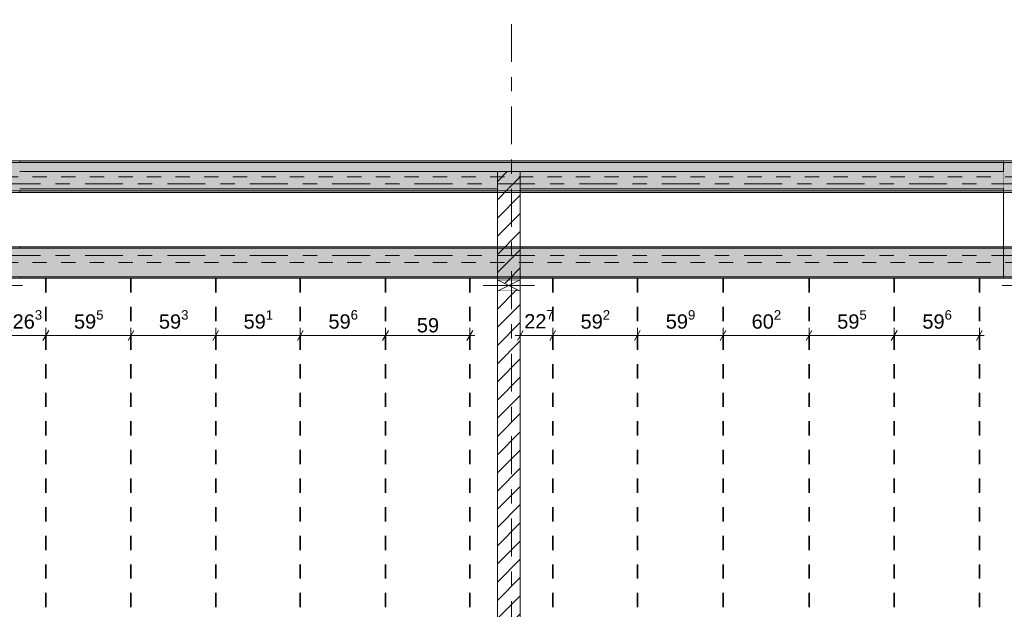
# Model space of a CAD drawing. Header units: metres. Extents: x -3.6 to 84.5, y -11 to 16.8.
# Tile 69 of 229: x 18.7 to 25.6, y 2.9 to 7. Entities that reach past the tile are written whole.
import ezdxf

# ---------------------------------------------------------------- set-up
doc = ezdxf.new("R2010")
doc.units = ezdxf.units.M
doc.header["$MEASUREMENT"] = 0
for name, pattern in [('Achse', [0.2, 0.1, -0.05, 0, -0.05]), ('Strichlinie doppelt', [0.546806, 0.264583, -0.105833, 0.070556, -0.105833]), ('Wipeout_Contour', [1, 0, -1])]:
    doc.linetypes.add(name, pattern=pattern)
for name, color, linetype in [('155 - Bemaßung_ Beschriftung.Ausbau - Deckenelemente', 7, 'Continuous'), ('451 - Universal.Achsen Raster', 7, 'Continuous'), ('605 - Struktur.Wand Innen', 7, 'Continuous'), ('607 - Struktur.Stütze', 7, 'Continuous'), ('608 - Struktur.Träger', 7, 'Continuous'), ('Abbruch_605 - Struktur.Wand Innen', 7, 'Continuous'), ('Neubau_605 - Struktur.Wand Innen', 7, 'Continuous')]:
    doc.layers.add(name, color=color, linetype=linetype)
doc.styles.add('ERSTELLTER_STIL_2', font='txt')
doc.linetypes.add('Abbruch 1', pattern='A,0,[1,2022.0244.A_L5A-PL04.10_iA_Deckenelemente 3.OG1.Shx,S=0.001984,R=0,X=0,Y=0],-0.25,0', length=0.25)
doc.dimstyles.new('ERSTELLTER_STIL__1', dxfattribs={"dimtxt": 0.1, "dimasz": 0.0532, "dimexe": 0.18, "dimexo": 0.0625, "dimgap": 0, "dimtad": 1, "dimtih": 1, "dimtoh": 1, "dimzin": 0, "dimdsep": 46, "dimtxsty": 'ERSTELLTER_STIL_2', "dimblk": 'ARROWHEAD_2', "dimblk1": 'ARROWHEAD_2', "dimblk2": 'ARROWHEAD_2', "dimcen": 0.09, "dimse1": 1, "dimse2": 1, "dimclrd": 7, "dimclre": 7, "dimclrt": 7, "dimazin": 0, "dimtfac": 1, "dimtdec": 4, "dimtmove": 0, "dimatfit": 3, "dimfxl": 1, "dimtolj": 1, "dimtzin": 0, "dimarcsym": 0})
doc.dimstyles.new('ERSTELLTER_STIL__2', dxfattribs={"dimtxt": 0.1, "dimasz": 0.0532, "dimexe": 0.18, "dimexo": 0.0625, "dimgap": 0, "dimtad": 1, "dimtih": 1, "dimtoh": 1, "dimzin": 0, "dimdsep": 46, "dimtxsty": 'ERSTELLTER_STIL_2', "dimblk": 'ARROWHEAD_2', "dimblk1": 'ARROWHEAD_2', "dimblk2": 'ARROWHEAD_2', "dimcen": 0.09, "dimse1": 1, "dimse2": 1, "dimclrd": 7, "dimclre": 7, "dimclrt": 7, "dimazin": 0, "dimtfac": 1, "dimtdec": 4, "dimtmove": 2, "dimatfit": 3, "dimfxl": 1, "dimtolj": 1, "dimtzin": 0, "dimarcsym": 0})
pattern_1 = [(45, (0, 0), (-0.01767767, 0.01767767), [0, -0.025])]
pattern_2 = [(45, (0, 0), (-0.0636396, 0.0636396), [])]
pattern_3 = [(45, (0, 0), (-0.08485281, 0.08485281), []), (45, (-0.04243, 0.04243), (-0.08485281, 0.08485281), [0.09, -0.03])]

# ---------------------------------------------------------------- blocks, each defined once
blk = doc.blocks.new('*D235')
at = {"layer": '155 - Bemaßung_ Beschriftung.Ausbau - Deckenelemente', "color": 7, "linetype": 'Continuous', "lineweight": 5}
for p, q in [((18.6302, 4.825), (18.5898, 4.755)), ((18.61, 4.7375), (18.61, 4.8425)), ((18.8932, 4.825), (18.8528, 4.755)), ((18.873, 4.7375), (18.873, 4.8425)), ((18.5757, 4.79), (18.61, 4.79)), ((18.61, 4.79), (18.873, 4.79))]:
    blk.add_line(p, q, dxfattribs=at)
at = {"layer": '155 - Bemaßung_ Beschriftung.Ausbau - Deckenelemente', "color": 7, "lineweight": 5, "insert": (18.6405, 4.8083), "char_height": 0.1, "attachment_point": 7, "style": 'ERSTELLTER_STIL_2'}
blk.add_mtext('\\A1;{\\pql;\\fArial|b0|i0|c0|p38;26\\fArial|b0|i0|c0|p38;\\A1{\\H.66x;\\S3^  ;}}', dxfattribs=at)
blk = doc.blocks.new('ARROWHEAD_2')
at = {"color": 0, "linetype": 'Continuous', "lineweight": 0}
for p, q in [((0, 0), (-1, 0)), ((-0.38, -0.66), (0.38, 0.66))]:
    blk.add_line(p, q, dxfattribs=at)
blk = doc.blocks.new('*D236')
at = {"layer": '155 - Bemaßung_ Beschriftung.Ausbau - Deckenelemente', "color": 7, "linetype": 'Continuous', "lineweight": 5}
for p, q in [((18.8932, 4.825), (18.8528, 4.755)), ((18.873, 4.7375), (18.873, 4.8425)), ((19.4882, 4.825), (19.4478, 4.755)), ((19.468, 4.7375), (19.468, 4.8425)), ((18.873, 4.79), (19.468, 4.79))]:
    blk.add_line(p, q, dxfattribs=at)
at = {"layer": '155 - Bemaßung_ Beschriftung.Ausbau - Deckenelemente', "color": 7, "lineweight": 5, "insert": (19.0695, 4.8083), "char_height": 0.1, "attachment_point": 7, "style": 'ERSTELLTER_STIL_2'}
blk.add_mtext('\\A1;{\\pql;\\fArial|b0|i0|c0|p38;59\\fArial|b0|i0|c0|p38;\\A1{\\H.66x;\\S5^  ;}}', dxfattribs=at)
blk = doc.blocks.new('*D237')
at = {"layer": '155 - Bemaßung_ Beschriftung.Ausbau - Deckenelemente', "color": 7, "linetype": 'Continuous', "lineweight": 5}
for p, q in [((19.4882, 4.825), (19.4478, 4.755)), ((19.468, 4.7375), (19.468, 4.8425)), ((20.0812, 4.825), (20.0408, 4.755)), ((20.061, 4.7375), (20.061, 4.8425)), ((19.468, 4.79), (20.061, 4.79))]:
    blk.add_line(p, q, dxfattribs=at)
at = {"layer": '155 - Bemaßung_ Beschriftung.Ausbau - Deckenelemente', "color": 7, "lineweight": 5, "insert": (19.6635, 4.8083), "char_height": 0.1, "attachment_point": 7, "style": 'ERSTELLTER_STIL_2'}
blk.add_mtext('\\A1;{\\pql;\\fArial|b0|i0|c0|p38;59\\fArial|b0|i0|c0|p38;\\A1{\\H.66x;\\S3^  ;}}', dxfattribs=at)
blk = doc.blocks.new('*D238')
at = {"layer": '155 - Bemaßung_ Beschriftung.Ausbau - Deckenelemente', "color": 7, "linetype": 'Continuous', "lineweight": 5}
for p, q in [((20.0812, 4.825), (20.0408, 4.755)), ((20.061, 4.7375), (20.061, 4.8425)), ((20.6722, 4.825), (20.6318, 4.755)), ((20.652, 4.7375), (20.652, 4.8425)), ((20.061, 4.79), (20.652, 4.79))]:
    blk.add_line(p, q, dxfattribs=at)
at = {"layer": '155 - Bemaßung_ Beschriftung.Ausbau - Deckenelemente', "color": 7, "lineweight": 5, "insert": (20.2555, 4.8083), "char_height": 0.1, "attachment_point": 7, "style": 'ERSTELLTER_STIL_2'}
blk.add_mtext('\\A1;{\\pql;\\fArial|b0|i0|c0|p38;59\\fArial|b0|i0|c0|p38;\\A1{\\H.66x;\\S1^  ;}}', dxfattribs=at)
blk = doc.blocks.new('*D239')
at = {"layer": '155 - Bemaßung_ Beschriftung.Ausbau - Deckenelemente', "color": 7, "linetype": 'Continuous', "lineweight": 5}
for p, q in [((20.6722, 4.825), (20.6318, 4.755)), ((20.652, 4.7375), (20.652, 4.8425)), ((21.2682, 4.825), (21.2278, 4.755)), ((21.248, 4.7375), (21.248, 4.8425)), ((20.652, 4.79), (21.248, 4.79))]:
    blk.add_line(p, q, dxfattribs=at)
at = {"layer": '155 - Bemaßung_ Beschriftung.Ausbau - Deckenelemente', "color": 7, "lineweight": 5, "insert": (20.849, 4.8083), "char_height": 0.1, "attachment_point": 7, "style": 'ERSTELLTER_STIL_2'}
blk.add_mtext('\\A1;{\\pql;\\fArial|b0|i0|c0|p38;59\\fArial|b0|i0|c0|p38;\\A1{\\H.66x;\\S6^  ;}}', dxfattribs=at)
blk = doc.blocks.new('*D240')
at = {"layer": '155 - Bemaßung_ Beschriftung.Ausbau - Deckenelemente', "color": 7, "linetype": 'Continuous', "lineweight": 5}
for p, q in [((21.2682, 4.825), (21.2278, 4.755)), ((21.248, 4.7375), (21.248, 4.8425)), ((21.8178, 4.755), (21.8582, 4.825)), ((21.838, 4.7375), (21.838, 4.8425)), ((21.248, 4.79), (21.838, 4.79)), ((21.838, 4.79), (21.8722, 4.79))]:
    blk.add_line(p, q, dxfattribs=at)
at = {"layer": '155 - Bemaßung_ Beschriftung.Ausbau - Deckenelemente', "color": 7, "lineweight": 5, "insert": (21.4671, 4.81), "char_height": 0.1, "attachment_point": 7, "style": 'ERSTELLTER_STIL_2'}
blk.add_mtext('\\A1;{\\pql;\\fArial|b0|i0|c0|p38;59}', dxfattribs=at)
blk = doc.blocks.new('*D241')
at = {"layer": '155 - Bemaßung_ Beschriftung.Ausbau - Deckenelemente', "color": 7, "linetype": 'Continuous', "lineweight": 5}
for p, q in [((22.2102, 4.825), (22.1698, 4.755)), ((22.19, 4.7375), (22.19, 4.8425)), ((22.4372, 4.825), (22.3968, 4.755)), ((22.417, 4.7375), (22.417, 4.8425)), ((22.1557, 4.79), (22.19, 4.79)), ((22.19, 4.79), (22.417, 4.79))]:
    blk.add_line(p, q, dxfattribs=at)
at = {"layer": '155 - Bemaßung_ Beschriftung.Ausbau - Deckenelemente', "color": 7, "lineweight": 5, "insert": (22.2181, 4.81), "char_height": 0.1, "attachment_point": 7, "style": 'ERSTELLTER_STIL_2'}
blk.add_mtext('\\A1;{\\pql;\\fArial|b0|i0|c0|p38;22\\fArial|b0|i0|c0|p38;\\A1{\\H.66x;\\S7^  ;}}', dxfattribs=at)
blk = doc.blocks.new('*D242')
at = {"layer": '155 - Bemaßung_ Beschriftung.Ausbau - Deckenelemente', "color": 7, "linetype": 'Continuous', "lineweight": 5}
for p, q in [((22.4372, 4.825), (22.3968, 4.755)), ((22.417, 4.7375), (22.417, 4.8425)), ((23.0292, 4.825), (22.9888, 4.755)), ((23.009, 4.7375), (23.009, 4.8425)), ((22.417, 4.79), (23.009, 4.79))]:
    blk.add_line(p, q, dxfattribs=at)
at = {"layer": '155 - Bemaßung_ Beschriftung.Ausbau - Deckenelemente', "color": 7, "lineweight": 5, "insert": (22.612, 4.8083), "char_height": 0.1, "attachment_point": 7, "style": 'ERSTELLTER_STIL_2'}
blk.add_mtext('\\A1;{\\pql;\\fArial|b0|i0|c0|p38;59\\fArial|b0|i0|c0|p38;\\A1{\\H.66x;\\S2^  ;}}', dxfattribs=at)
blk = doc.blocks.new('*D243')
at = {"layer": '155 - Bemaßung_ Beschriftung.Ausbau - Deckenelemente', "color": 7, "linetype": 'Continuous', "lineweight": 5}
for p, q in [((23.0292, 4.825), (22.9888, 4.755)), ((23.009, 4.7375), (23.009, 4.8425)), ((23.6282, 4.825), (23.5878, 4.755)), ((23.608, 4.7375), (23.608, 4.8425)), ((23.009, 4.79), (23.608, 4.79))]:
    blk.add_line(p, q, dxfattribs=at)
at = {"layer": '155 - Bemaßung_ Beschriftung.Ausbau - Deckenelemente', "color": 7, "lineweight": 5, "insert": (23.2075, 4.8083), "char_height": 0.1, "attachment_point": 7, "style": 'ERSTELLTER_STIL_2'}
blk.add_mtext('\\A1;{\\pql;\\fArial|b0|i0|c0|p38;59\\fArial|b0|i0|c0|p38;\\A1{\\H.66x;\\S9^  ;}}', dxfattribs=at)
blk = doc.blocks.new('*D244')
at = {"layer": '155 - Bemaßung_ Beschriftung.Ausbau - Deckenelemente', "color": 7, "linetype": 'Continuous', "lineweight": 5}
for p, q in [((23.6282, 4.825), (23.5878, 4.755)), ((23.608, 4.7375), (23.608, 4.8425)), ((24.2302, 4.825), (24.1898, 4.755)), ((24.21, 4.7375), (24.21, 4.8425)), ((23.608, 4.79), (24.21, 4.79))]:
    blk.add_line(p, q, dxfattribs=at)
at = {"layer": '155 - Bemaßung_ Beschriftung.Ausbau - Deckenelemente', "color": 7, "lineweight": 5, "insert": (23.808, 4.8083), "char_height": 0.1, "attachment_point": 7, "style": 'ERSTELLTER_STIL_2'}
blk.add_mtext('\\A1;{\\pql;\\fArial|b0|i0|c0|p38;60\\fArial|b0|i0|c0|p38;\\A1{\\H.66x;\\S2^  ;}}', dxfattribs=at)
blk = doc.blocks.new('*D245')
at = {"layer": '155 - Bemaßung_ Beschriftung.Ausbau - Deckenelemente', "color": 7, "linetype": 'Continuous', "lineweight": 5}
for p, q in [((24.2302, 4.825), (24.1898, 4.755)), ((24.21, 4.7375), (24.21, 4.8425)), ((24.8252, 4.825), (24.7848, 4.755)), ((24.805, 4.7375), (24.805, 4.8425)), ((24.21, 4.79), (24.805, 4.79))]:
    blk.add_line(p, q, dxfattribs=at)
at = {"layer": '155 - Bemaßung_ Beschriftung.Ausbau - Deckenelemente', "color": 7, "lineweight": 5, "insert": (24.4065, 4.8083), "char_height": 0.1, "attachment_point": 7, "style": 'ERSTELLTER_STIL_2'}
blk.add_mtext('\\A1;{\\pql;\\fArial|b0|i0|c0|p38;59\\fArial|b0|i0|c0|p38;\\A1{\\H.66x;\\S5^  ;}}', dxfattribs=at)
blk = doc.blocks.new('*D246')
at = {"layer": '155 - Bemaßung_ Beschriftung.Ausbau - Deckenelemente', "color": 7, "linetype": 'Continuous', "lineweight": 5}
for p, q in [((24.8252, 4.825), (24.7848, 4.755)), ((24.805, 4.7375), (24.805, 4.8425)), ((25.3808, 4.755), (25.4212, 4.825)), ((25.401, 4.7375), (25.401, 4.8425)), ((24.805, 4.79), (25.401, 4.79)), ((25.401, 4.79), (25.4352, 4.79))]:
    blk.add_line(p, q, dxfattribs=at)
at = {"layer": '155 - Bemaßung_ Beschriftung.Ausbau - Deckenelemente', "color": 7, "lineweight": 5, "insert": (25.002, 4.8083), "char_height": 0.1, "attachment_point": 7, "style": 'ERSTELLTER_STIL_2'}
blk.add_mtext('\\A1;{\\pql;\\fArial|b0|i0|c0|p38;59\\fArial|b0|i0|c0|p38;\\A1{\\H.66x;\\S6^  ;}}', dxfattribs=at)

msp = doc.modelspace()

# ---------------------------------------------------------------- hatches: boundary and pattern name
at = {"layer": '607 - Struktur.Stütze', "linetype": 'Continuous', "lineweight": 0, "true_color": 0x000000}
h = msp.add_hatch(dxfattribs=at)
h.set_pattern_fill('Gips_0001', color=18, style=0, pattern_type=2)
h.set_pattern_definition(pattern_1)
h.paths.add_polyline_path([(25.57, 6.01), (25.57, 5.19), (25.66, 5.19), (25.66, 5.2), (25.58, 5.2), (25.58, 6), (25.88, 6), (25.88, 5.6705), (25.89, 5.6705), (25.89, 6.01)])
at = {"layer": '608 - Struktur.Träger', "linetype": 'Continuous', "lineweight": 0, "true_color": 0x000000}
h = msp.add_hatch(dxfattribs=at)
h.set_pattern_fill('Gips_0001', color=18, style=0, pattern_type=2)
h.set_pattern_definition(pattern_1)
h.paths.add_polyline_path([(25.57, 6.01), (18.69, 6.01), (18.69, 6), (25.57, 6)])
at = {"layer": 'Abbruch_605 - Struktur.Wand Innen', "linetype": 'Continuous', "lineweight": 0, "true_color": 0x000000}
h = msp.add_hatch(dxfattribs=at)
h.set_pattern_fill('MW_Ziegel_0001', color=18, style=0, pattern_type=2)
h.set_pattern_definition(pattern_2)
h.paths.add_polyline_path([(22.03, 5.18), (22.11, 5.14), (22.19, 5.18)])
h = msp.add_hatch(dxfattribs=at)
h.set_pattern_fill('MW_Ziegel_0001', color=18, style=0, pattern_type=2)
h.set_pattern_definition(pattern_2)
h.paths.add_polyline_path([(22.03, 5.1), (22.19, 5.1), (22.11, 5.14)])

# ---------------------------------------------------------------- linework, layer by layer
at = {"layer": '155 - Bemaßung_ Beschriftung.Ausbau - Deckenelemente', "color": 7, "linetype": 'Achse', "lineweight": 35}
for p, q in [((18.873, 5.19), (18.873, 0.71)), ((19.468, 5.19), (19.468, 0.71)), ((20.061, 5.19), (20.061, 0.71)), ((20.652, 5.19), (20.652, 0.71)), ((21.248, 5.19), (21.248, 0.71)), ((21.838, 5.19), (21.838, 0.71)), ((22.417, 5.19), (22.417, 0.71)), ((23.009, 5.19), (23.009, 0.71)), ((23.608, 5.19), (23.608, 0.71)), ((24.21, 5.19), (24.21, 0.71)), ((24.805, 5.19), (24.805, 0.71)), ((25.401, 5.19), (25.401, 0.71))]:
    msp.add_line(p, q, dxfattribs=at)
at = {"layer": '607 - Struktur.Stütze', "color": 7, "linetype": 'Continuous', "lineweight": 5, "flags": 128}
msp.add_lwpolyline([(25.89, 5.6705), (25.89, 6.01), (25.57, 6.01), (25.57, 5.19), (25.66, 5.19)], dxfattribs=at)
at = {"layer": '608 - Struktur.Träger', "color": 7, "linetype": 'Continuous', "lineweight": 13}
for p, q in [((0.38, 6.01), (61.88, 6.01)), ((18.69, 6), (18.37, 6)), ((25.57, 6), (18.69, 6)), ((25.89, 6), (25.57, 6)), ((18.69, 5.4), (18.37, 5.4)), ((25.89, 5.4), (25.57, 5.4))]:
    msp.add_line(p, q, dxfattribs=at)
at = {"layer": '608 - Struktur.Träger', "color": 7, "linetype": 'Continuous', "lineweight": 5}
for p, q in [((18.69, 6.01), (18.69, 6)), ((25.57, 6.01), (18.69, 6.01)), ((25.57, 6.01), (25.57, 6)), ((18.69, 5.41), (18.69, 5.4)), ((25.57, 5.41), (25.57, 5.4)), ((18.69, 5.2), (18.69, 5.19)), ((25.57, 5.2), (25.57, 5.19))]:
    msp.add_line(p, q, dxfattribs=at)
at = {"layer": 'Abbruch_605 - Struktur.Wand Innen', "color": 7, "linetype": 'Abbruch 1', "lineweight": 18}
for p, q in [((22.19, 5.18), (22.03, 5.18)), ((22.03, 5.1), (22.19, 5.1))]:
    msp.add_line(p, q, dxfattribs=at)
at = {"layer": 'Abbruch_605 - Struktur.Wand Innen', "color": 160, "linetype": 'Abbruch 1', "lineweight": 5, "true_color": 0x3232ff}
for p, q in [((18.365, 5.14), (18.71, 5.14)), ((18.365, 5.14), (18.71, 5.14)), ((21.93, 5.14), (22.29, 5.14)), ((21.93, 5.14), (22.29, 5.14)), ((25.56, 5.14), (25.9, 5.14)), ((25.56, 5.14), (25.9, 5.14))]:
    msp.add_line(p, q, dxfattribs=at)
at = {"layer": 'Abbruch_605 - Struktur.Wand Innen', "color": 7, "linetype": 'Abbruch 1', "lineweight": 18, "flags": 128}
for points in [[(22.03, 5.18), (22.03, 5.1)], [(22.19, 5.1), (22.19, 5.18)]]:
    msp.add_lwpolyline(points, dxfattribs=at)
at = {"layer": 'Neubau_605 - Struktur.Wand Innen', "color": 1, "linetype": 'Continuous', "lineweight": 9}
for p, q in [((22.03, 5.1), (22.19, 5.18)), ((22.03, 5.18), (22.19, 5.1))]:
    msp.add_line(p, q, dxfattribs=at)

# ---------------------------------------------------------------- dimensions: what is measured, and where the dimension line sits
at = {"layer": '155 - Bemaßung_ Beschriftung.Ausbau - Deckenelemente', "color": 7, "linetype": 'Continuous', "lineweight": 5}
for base, p1, p2, picture, middle in [((18.873, 4.79), (18.61, 2.95), (18.873, 5.19), '*D235', (18.8518, 4.86)), ((19.467975, 4.7899822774), (18.872975, 5.1899822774), (19.467975, 5.1899822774), '*D236', (19.2808412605, 4.8599822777)), ((20.061, 4.79), (19.468, 5.19), (20.061, 5.19), '*D237', (19.8748, 4.86)), ((20.652, 4.79), (20.061, 5.19), (20.652, 5.19), '*D238', (20.4668, 4.86)), ((21.248, 4.79), (20.652, 5.19), (21.248, 5.19), '*D239', (21.0603, 4.86)), ((21.838, 4.79), (21.248, 5.19), (21.838, 5.19), '*D240', (21.5433, 4.86)), ((23.009, 4.79), (22.417, 5.19), (23.009, 5.19), '*D242', (22.8233, 4.86)), ((23.608, 4.79), (23.009, 5.19), (23.608, 5.19), '*D243', (23.4188, 4.86)), ((24.21, 4.79), (23.608, 5.19), (24.21, 5.19), '*D244', (24.0193, 4.86)), ((24.804975, 4.7899822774), (24.209975, 5.1899822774), (24.804975, 5.1899822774), '*D245', (24.6178412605, 4.8599822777)), ((25.401, 4.79), (24.805, 5.19), (25.401, 5.19), '*D246', (25.2133, 4.86))]:
    dim = msp.add_linear_dim(base=base, p1=p1, p2=p2, dimstyle='ERSTELLTER_STIL__1', dxfattribs=at)
    dim.commit()
    dim.dimension.update_dxf_attribs({"geometry": picture, "text_midpoint": middle, "dimtype": 160})

# ---------------------------------------------------------------- wipeouts: each hides what was drawn before it
at = {"color": 254, "linetype": 'Wipeout_Contour', "lineweight": 0, "ltscale": 84.763331}
msp.add_wipeout([(18.69, 5.815), (22.03, 5.815), (22.03, 5.935), (18.69, 5.935)], dxfattribs=at).dxf.layer = '605 - Struktur.Wand Innen'

# ---------------------------------------------------------------- next in the draw order: linework, layer by layer
at = {"layer": '605 - Struktur.Wand Innen', "color": 7, "linetype": 'Continuous', "lineweight": 18}
msp.add_line((22.03, 5.935), (22.03, 5.815), dxfattribs=at)
at = {"layer": '605 - Struktur.Wand Innen', "color": 7, "linetype": 'Continuous', "lineweight": 13, "flags": 128}
msp.add_lwpolyline([(18.69, 5.815), (22.03, 5.815)], dxfattribs=at)
at = {"layer": '608 - Struktur.Träger', "color": 7, "linetype": 'Continuous', "lineweight": 5}
msp.add_line((18.69, 5.8), (18.69, 5.79), dxfattribs=at)

# ---------------------------------------------------------------- next in the draw order: wipeouts: each hides what was drawn before it
at = {"color": 254, "linetype": 'Wipeout_Contour', "lineweight": 0, "ltscale": 98.36907}
msp.add_wipeout([(22.19, 5.815), (25.57, 5.815), (25.57, 5.935), (22.19, 5.935)], dxfattribs=at).dxf.layer = '605 - Struktur.Wand Innen'
at = {"color": 254, "linetype": 'Wipeout_Contour', "lineweight": 0, "ltscale": 89.619632}
msp.add_wipeout([(22.19, 5.1), (22.03, 5.1), (22.03, 0.7), (22.19, 0.7)], dxfattribs=at).dxf.layer = '605 - Struktur.Wand Innen'

# ---------------------------------------------------------------- next in the draw order: hatches: boundary and pattern name
at = {"layer": '605 - Struktur.Wand Innen', "linetype": 'Continuous', "lineweight": 0, "true_color": 0x000000}
h = msp.add_hatch(dxfattribs=at)
h.set_pattern_fill('MW_Ziegel_0001', color=18, style=0, pattern_type=2)
h.set_pattern_definition(pattern_2)
h.paths.add_polyline_path([(22.19, 5.1), (22.03, 5.1), (22.03, 0.7), (22.19, 0.7)])

# ---------------------------------------------------------------- next in the draw order: linework, layer by layer
at = {"layer": '605 - Struktur.Wand Innen', "color": 7, "linetype": 'Continuous', "lineweight": 18}
msp.add_line((22.19, 5.815), (22.19, 5.935), dxfattribs=at)
at = {"layer": '605 - Struktur.Wand Innen', "color": 7, "linetype": 'Continuous', "lineweight": 13, "flags": 128}
for points in [[(25.57, 5.935), (18.69, 5.935)], [(22.19, 5.815), (25.57, 5.815)]]:
    msp.add_lwpolyline(points, dxfattribs=at)
at = {"layer": '605 - Struktur.Wand Innen', "color": 7, "linetype": 'Continuous', "lineweight": 18, "flags": 128}
for points in [[(22.03, 5.1), (22.03, 0.7)], [(22.19, 0.7), (22.19, 5.1)]]:
    msp.add_lwpolyline(points, dxfattribs=at)
at = {"layer": '608 - Struktur.Träger', "color": 7, "linetype": 'Continuous', "lineweight": 5}
msp.add_line((25.57, 5.8), (25.57, 5.79), dxfattribs=at)

# ---------------------------------------------------------------- next in the draw order: wipeouts: each hides what was drawn before it
at = {"color": 254, "linetype": 'Wipeout_Contour', "lineweight": 0, "ltscale": 91.527985}
msp.add_wipeout([(22.03, 5.935), (22.03, 5.815), (22.19, 5.815), (22.19, 5.935)], dxfattribs=at).dxf.layer = '605 - Struktur.Wand Innen'

# ---------------------------------------------------------------- next in the draw order: hatches: boundary and pattern name
at = {"layer": '605 - Struktur.Wand Innen', "linetype": 'Continuous', "lineweight": 0, "true_color": 0x000000}
h = msp.add_hatch(dxfattribs=at)
h.set_pattern_fill('MW_Ziegel_0001', color=18, style=0, pattern_type=2)
h.set_pattern_definition(pattern_2)
h.paths.add_polyline_path([(22.03, 5.935), (22.03, 5.815), (22.19, 5.815), (22.19, 5.935)])

# ---------------------------------------------------------------- next in the draw order: linework, layer by layer
at = {"layer": '451 - Universal.Achsen Raster', "color": 160, "linetype": 'Strichlinie doppelt', "lineweight": 9, "true_color": 0x3232ff}
msp.add_line((64.935, 5.85), (-3.175, 5.85), dxfattribs=at)
at = {"layer": '605 - Struktur.Wand Innen', "color": 7, "linetype": 'Continuous', "lineweight": 13}
msp.add_line((22.19, 5.935), (22.03, 5.935), dxfattribs=at)
at = {"layer": '608 - Struktur.Träger', "color": 7, "linetype": 'Achse', "lineweight": 9}
msp.add_line((0.38, 5.9), (61.88, 5.9), dxfattribs=at)

# ---------------------------------------------------------------- next in the draw order: wipeouts: each hides what was drawn before it
at = {"color": 254, "linetype": 'Wipeout_Contour', "lineweight": 0, "ltscale": 91.15489}
msp.add_wipeout([(22.19, 5.815), (22.03, 5.815), (22.03, 5.18), (22.19, 5.18)], dxfattribs=at).dxf.layer = '605 - Struktur.Wand Innen'

# ---------------------------------------------------------------- next in the draw order: hatches: boundary and pattern name
at = {"layer": '605 - Struktur.Wand Innen', "linetype": 'Continuous', "lineweight": 0, "true_color": 0x000000}
h = msp.add_hatch(dxfattribs=at)
h.set_pattern_fill('MW_Ziegel_0001', color=18, style=0, pattern_type=2)
h.set_pattern_definition(pattern_2)
h.paths.add_polyline_path([(22.19, 5.815), (22.03, 5.815), (22.03, 5.18), (22.19, 5.18)])
at = {"layer": '608 - Struktur.Träger', "linetype": 'Continuous', "lineweight": 0, "true_color": 0x000000}
h = msp.add_hatch(dxfattribs=at)
h.set_pattern_fill('Beton__Stahlbeton_0001', color=18, style=0, pattern_type=2)
h.set_pattern_definition(pattern_3)
h.paths.add_polyline_path([(0.69, 6), (0.38, 6), (0.38, 5.8), (0.69, 5.8), (4.025, 5.8), (4.21, 5.8), (7.57, 5.8), (7.89, 5.8), (11.17, 5.8), (11.49, 5.8), (14.85, 5.8), (15.005, 5.8), (18.37, 5.8), (18.69, 5.8), (22.03, 5.8), (22.19, 5.8), (25.57, 5.8), (25.89, 5.8), (32.77, 5.8), (33.09, 5.8), (36.455, 5.8), (36.605, 5.8), (39.97, 5.8), (40.29, 5.8), (47.17, 5.8), (47.49, 5.8), (50.86, 5.8), (51.005, 5.8), (54.37, 5.8), (54.69, 5.8), (58.065, 5.8), (58.205, 5.8), (61.57, 5.8), (61.88, 5.8), (61.88, 6), (61.57, 6), (54.69, 6), (54.37, 6), (51, 6), (50.935, 6), (47.49, 6), (47.17, 6), (40.29, 6), (39.97, 6), (33.09, 6), (32.77, 6), (25.89, 6), (25.57, 6), (18.69, 6), (18.37, 6), (14.9575, 6), (14.8925, 6), (11.49, 6), (11.17, 6), (7.89, 6), (7.57, 6)])
h = msp.add_hatch(dxfattribs=at)
h.set_pattern_fill('Gips_0001', color=18, style=0, pattern_type=2)
h.set_pattern_definition(pattern_1)
h.paths.add_polyline_path([(18.69, 5.8), (18.69, 5.79), (22.03, 5.79), (22.03, 5.8)])
h = msp.add_hatch(dxfattribs=at)
h.set_pattern_fill('Gips_0001', color=18, style=0, pattern_type=2)
h.set_pattern_definition(pattern_1)
h.paths.add_polyline_path([(25.57, 5.8), (22.19, 5.8), (22.19, 5.79), (25.57, 5.79)])
h = msp.add_hatch(dxfattribs=at)
h.set_pattern_fill('Beton__Stahlbeton_0001', color=18, style=0, pattern_type=2)
h.set_pattern_definition(pattern_3)
h.paths.add_polyline_path([(0.69, 5.4), (0.38, 5.4), (0.38, 5.2), (0.69, 5.2), (4.025, 5.2), (4.21, 5.2), (7.57, 5.2), (7.89, 5.2), (11.17, 5.2), (11.49, 5.2), (14.85, 5.2), (15.005, 5.2), (18.37, 5.2), (18.69, 5.2), (22.03, 5.2), (22.19, 5.2), (25.57, 5.2), (25.89, 5.2), (29.26, 5.2), (29.41, 5.2), (32.77, 5.2), (33.09, 5.2), (36.455, 5.2), (36.605, 5.2), (39.97, 5.2), (40.29, 5.2), (47.17, 5.2), (47.49, 5.2), (50.86, 5.2), (51.005, 5.2), (54.37, 5.2), (54.69, 5.2), (58.065, 5.2), (58.205, 5.2), (61.57, 5.2), (61.88, 5.2), (61.88, 5.4), (61.57, 5.4), (58.205, 5.4), (58.065, 5.4), (54.69, 5.4), (54.37, 5.4), (51.005, 5.4), (50.86, 5.4), (47.49, 5.4), (47.17, 5.4), (40.29, 5.4), (39.97, 5.4), (36.605, 5.4), (36.455, 5.4), (33.09, 5.4), (32.77, 5.4), (29.41, 5.4), (29.26, 5.4), (25.89, 5.4), (25.57, 5.4), (22.19, 5.4), (22.03, 5.4), (18.69, 5.4), (18.37, 5.4), (15.005, 5.4), (14.85, 5.4), (11.49, 5.4), (11.17, 5.4), (7.89, 5.4), (7.57, 5.4), (4.21, 5.4), (4.025, 5.4)])
h = msp.add_hatch(dxfattribs=at)
h.set_pattern_fill('Gips_0001', color=18, style=0, pattern_type=2)
h.set_pattern_definition(pattern_1)
h.paths.add_polyline_path([(18.69, 5.4), (22.03, 5.4), (22.03, 5.41), (18.69, 5.41)])
h = msp.add_hatch(dxfattribs=at)
h.set_pattern_fill('Gips_0001', color=18, style=0, pattern_type=2)
h.set_pattern_definition(pattern_1)
h.paths.add_polyline_path([(22.19, 5.4), (25.57, 5.4), (25.57, 5.41), (22.19, 5.41)])
h = msp.add_hatch(dxfattribs=at)
h.set_pattern_fill('Gips_0001', color=18, style=0, pattern_type=2)
h.set_pattern_definition(pattern_1)
h.paths.add_polyline_path([(22.03, 5.2), (18.69, 5.2), (18.69, 5.19), (22.03, 5.19)])
h = msp.add_hatch(dxfattribs=at)
h.set_pattern_fill('Gips_0001', color=18, style=0, pattern_type=2)
h.set_pattern_definition(pattern_1)
h.paths.add_polyline_path([(25.57, 5.2), (22.19, 5.2), (22.19, 5.19), (25.57, 5.19)])

# ---------------------------------------------------------------- next in the draw order: linework, layer by layer
at = {"layer": '451 - Universal.Achsen Raster', "color": 160, "linetype": 'Strichlinie doppelt', "lineweight": 9, "true_color": 0x3232ff}
for p, q in [((22.13, -10.585), (22.13, 16.355)), ((64.935, 5.35), (-3.175, 5.35))]:
    msp.add_line(p, q, dxfattribs=at)
at = {"layer": '605 - Struktur.Wand Innen', "color": 7, "linetype": 'Continuous', "lineweight": 18}
for p, q in [((22.03, 5.935), (22.03, 5.815)), ((22.19, 5.815), (22.19, 5.935))]:
    msp.add_line(p, q, dxfattribs=at)
at = {"layer": '605 - Struktur.Wand Innen', "color": 7, "linetype": 'Continuous', "lineweight": 18, "flags": 128}
for points in [[(22.03, 5.815), (22.03, 5.18)], [(22.19, 5.18), (22.19, 5.815)]]:
    msp.add_lwpolyline(points, dxfattribs=at)
at = {"layer": '608 - Struktur.Träger', "color": 7, "linetype": 'Continuous', "lineweight": 13}
for p, q in [((0.38, 5.79), (61.88, 5.79)), ((0.38, 5.41), (61.88, 5.41)), ((22.03, 5.4), (18.69, 5.4)), ((22.19, 5.4), (22.03, 5.4)), ((25.57, 5.4), (22.19, 5.4)), ((0.38, 5.19), (61.88, 5.19))]:
    msp.add_line(p, q, dxfattribs=at)
at = {"layer": '608 - Struktur.Träger', "color": 7, "linetype": 'Continuous', "lineweight": 5}
for p, q in [((22.03, 5.79), (18.69, 5.79)), ((22.03, 5.8), (22.03, 5.79)), ((22.19, 5.8), (22.19, 5.79)), ((25.57, 5.79), (22.19, 5.79)), ((22.03, 5.41), (18.69, 5.41)), ((22.03, 5.41), (22.03, 5.4)), ((22.19, 5.41), (22.19, 5.4)), ((25.57, 5.41), (22.19, 5.41)), ((22.03, 5.19), (18.69, 5.19)), ((22.03, 5.2), (22.03, 5.19)), ((22.19, 5.2), (22.19, 5.19)), ((25.57, 5.19), (22.19, 5.19))]:
    msp.add_line(p, q, dxfattribs=at)
at = {"layer": '608 - Struktur.Träger', "color": 7, "linetype": 'Achse', "lineweight": 9}
msp.add_line((0.38, 5.3), (61.88, 5.3), dxfattribs=at)
at = {"layer": '608 - Struktur.Träger', "color": 7, "linetype": 'Continuous', "lineweight": 13, "flags": 128}
for points in [[(47.49, 5.8), (47.17, 5.8), (40.29, 5.8), (39.97, 5.8), (36.605, 5.8), (36.455, 5.8), (33.09, 5.8), (32.77, 5.8), (25.89, 5.8), (25.57, 5.8), (22.19, 5.8), (22.03, 5.8), (18.69, 5.8), (18.37, 5.8), (15.005, 5.8), (14.85, 5.8), (11.49, 5.8), (11.17, 5.8), (7.89, 5.8), (7.57, 5.8), (4.21, 5.8), (4.025, 5.8), (0.69, 5.8), (0.38, 5.8)], [(47.49, 5.2), (47.17, 5.2), (40.29, 5.2), (39.97, 5.2), (36.605, 5.2), (36.455, 5.2), (33.09, 5.2), (32.77, 5.2), (29.41, 5.2), (29.26, 5.2), (25.89, 5.2), (25.57, 5.2), (22.19, 5.2), (22.03, 5.2), (18.69, 5.2), (18.37, 5.2), (15.005, 5.2), (14.85, 5.2), (11.49, 5.2)]]:
    msp.add_lwpolyline(points, dxfattribs=at)

# ---------------------------------------------------------------- next in the draw order: dimensions: what is measured, and where the dimension line sits
at = {"layer": '155 - Bemaßung_ Beschriftung.Ausbau - Deckenelemente', "color": 7, "linetype": 'Continuous', "lineweight": 5}
dim = msp.add_linear_dim(base=(22.417, 4.79), p1=(22.19, 3.2575), p2=(22.417, 5.19), dimstyle='ERSTELLTER_STIL__2', dxfattribs=at)
dim.commit()
dim.dimension.update_dxf_attribs({"geometry": '*D241', "text_midpoint": (22.4294, 4.86), "dimtype": 160})

doc.saveas('drawing.dxf')
